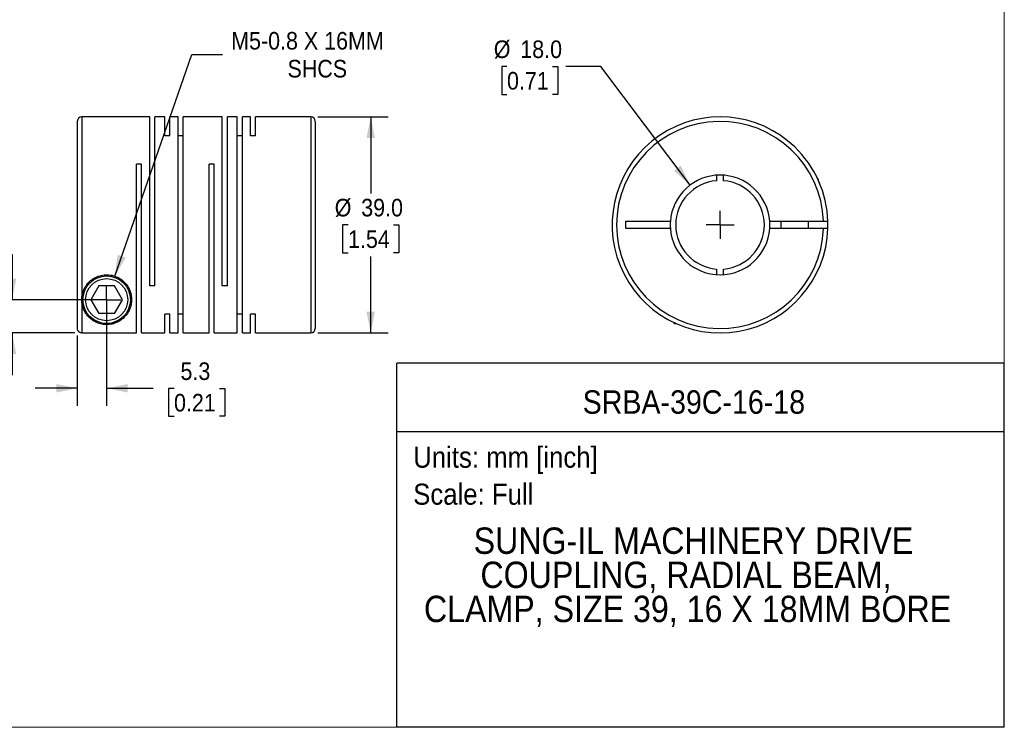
# Model space of a CAD drawing. Header units: millimetres. Extents: x 0 to 279, y 0 to 216.
# Tile 2 of 3: x 101 to 279, y 0 to 128. Entities that reach past the tile are written whole.
import ezdxf
from ezdxf.enums import TextEntityAlignment as Align

# ---------------------------------------------------------------- set-up
doc = ezdxf.new("R2010")
doc.units = ezdxf.units.MM
doc.linetypes.add('SLD-Solid', pattern=[0])
doc.layers.add('SLD-0', color=7, linetype='SLD-Solid', lineweight=25)
doc.layers.add('TEXT', color=140, linetype='SLD-Solid', lineweight=25)
doc.styles.add('SLDTEXTSTYLE0', font='GOTHIC.TTF', dxfattribs={"width": 0.913})
doc.dimstyles.new('SLDDIMSTYLE0', dxfattribs={"dimtxt": 3.175, "dimasz": 3.81, "dimexe": 0, "dimexo": 0.0625, "dimgap": 0.79375, "dimtad": 0, "dimtih": 1, "dimtoh": 1, "dimdec": 1, "dimrnd": 1e-09, "dimzin": 4, "dimdsep": 46, "dimtxsty": 'SLDTEXTSTYLE0', "dimsah": 1, "dimcen": 0, "dimadec": 0, "dimazin": 1, "dimtfac": 1, "dimtdec": 1, "dimtofl": 0, "dimtmove": 0, "dimatfit": 3, "dimfxl": 0, "dimfrac": 2, "dimtolj": 1, "dimtzin": 12, "dimarcsym": 0})
doc.dimstyles.new('SLDDIMSTYLE1', dxfattribs={"dimtxt": 3.175, "dimasz": 3.81, "dimexe": 0, "dimexo": 0.0625, "dimgap": 0.79375, "dimtad": 0, "dimtih": 1, "dimtoh": 1, "dimdec": 1, "dimrnd": 1e-09, "dimzin": 12, "dimdsep": 46, "dimtxsty": 'SLDTEXTSTYLE0', "dimsah": 1, "dimcen": 0.09, "dimadec": 0, "dimazin": 3, "dimtfac": 1, "dimtdec": 1, "dimtmove": 0, "dimatfit": 0, "dimfxl": 0, "dimfrac": 2, "dimtolj": 1, "dimtzin": 12, "dimarcsym": 0})
doc.dimstyles.new('SLDDIMSTYLE2', dxfattribs={"dimtxt": 3.175, "dimasz": 3.81, "dimexe": 0, "dimexo": 0.0625, "dimgap": 0.79375, "dimtad": 0, "dimtih": 1, "dimtoh": 1, "dimdec": 1, "dimrnd": 1e-09, "dimzin": 4, "dimdsep": 46, "dimtxsty": 'SLDTEXTSTYLE0', "dimsah": 1, "dimcen": 0.09, "dimadec": 0, "dimazin": 1, "dimtfac": 1, "dimtdec": 1, "dimtmove": 0, "dimatfit": 0, "dimfxl": 0, "dimfrac": 2, "dimtolj": 1, "dimtzin": 12, "dimarcsym": 0})
doc.dimstyles.new('SLDDIMSTYLE3', dxfattribs={"dimtxt": 3.175, "dimasz": 3.81, "dimexe": 0, "dimexo": 0.0625, "dimgap": 0.79375, "dimtad": 0, "dimtih": 1, "dimtoh": 1, "dimdec": 1, "dimrnd": 1e-09, "dimzin": 12, "dimdsep": 46, "dimtxsty": 'SLDTEXTSTYLE0', "dimsah": 1, "dimcen": 0, "dimadec": 0, "dimazin": 3, "dimtfac": 1, "dimtdec": 1, "dimtofl": 0, "dimtmove": 0, "dimatfit": 3, "dimfxl": 0, "dimfrac": 2, "dimtolj": 1, "dimtzin": 12, "dimarcsym": 0})
doc.dimstyles.new('SLDDIMSTYLE4', dxfattribs={"dimtxt": 3.175, "dimasz": 3.81, "dimexe": 0, "dimexo": 0.0625, "dimgap": 0.79375, "dimtad": 0, "dimtih": 1, "dimtoh": 1, "dimdec": 1, "dimrnd": 1e-09, "dimzin": 4, "dimdsep": 46, "dimtxsty": 'SLDTEXTSTYLE0', "dimsah": 1, "dimcen": 0.09, "dimadec": 0, "dimazin": 1, "dimtfac": 1, "dimtdec": 1, "dimtofl": 0, "dimtmove": 0, "dimatfit": 3, "dimfxl": 0, "dimfrac": 2, "dimtolj": 1, "dimtzin": 12, "dimarcsym": 0})

# ---------------------------------------------------------------- blocks, each defined once
blk = doc.blocks.new('SW_NOTE_0')
at = {"layer": 'TEXT', "color": 0, "insert": (0, 4.87), "char_height": 3.81, "attachment_point": 1, "style": 'SLDTEXTSTYLE0'}
blk.add_mtext('Scale: Full', dxfattribs=at)
blk = doc.blocks.new('SW_NOTE_0_1')
at = {"layer": 'TEXT', "color": 0, "insert": (0, 4.87), "char_height": 3.81, "attachment_point": 1, "style": 'SLDTEXTSTYLE0'}
blk.add_mtext('Units: mm [inch]', dxfattribs=at)
blk = doc.blocks.new('Block1')
at = {"layer": 'TEXT'}
for p, q in [((279.4, 65.76), (169.64, 65.76)), ((169.64, 0), (169.64, 65.76)), ((279.4, 0), (279.4, 65.76)), ((169.64, 53.4), (279.4, 53.4)), ((279.4, 0), (169.64, 0))]:
    blk.add_line(p, q, dxfattribs=at)
at = {"layer": 'TEXT', "color": 140}
for name, p in [('SW_NOTE_0_1', (172.59, 45.81)), ('SW_NOTE_0', (172.59, 39.13))]:
    blk.add_blockref(name, p, dxfattribs=at)
at = {"layer": 'TEXT', "color": 140, "style": 'SLDTEXTSTYLE0', "width": 0.913}
for tag, height, p in [('AUTOATTR0', 4.23, (203.22, 55.35)), ('AUTOATTR1_0', 4.76, (183.51, 29.89)), ('AUTOATTR1_1', 4.76, (184.74, 23.73)), ('AUTOATTR1_2', 4.76, (174.53, 17.57))]:
    blk.add_attdef(tag, text='', height=height, dxfattribs=at).set_placement(p, align=Align.BOTTOM_LEFT)
blk = doc.blocks.new('Block2')
at = {"color": 7, "linetype": 'SLD-Solid', "lineweight": 18}
for q in [(279.4, 215.9), (0, 0)]:
    blk.add_line((279.4, 0), q, dxfattribs=at)
blk = doc.blocks.new('_D_1')
at = {"layer": 'SLD-0'}
for p, q in [((117.2, 75.94), (117.2, 58.04)), ((111.9, 70.76), (111.9, 58.04)), ((111.9, 61.21), (104.28, 61.21)), ((117.2, 61.21), (125.62, 61.21)), ((129.37, 61.19), (128.4, 61.19)), ((128.4, 61.19), (128.4, 56.15)), ((137.58, 61.19), (138.55, 61.19)), ((138.55, 61.19), (138.55, 56.15)), ((128.4, 56.15), (129.37, 56.15)), ((138.55, 56.15), (137.58, 56.15))]:
    blk.add_line(p, q, dxfattribs=at)
for points in [[(111.9, 61.21), (108.09, 61.97), (108.09, 60.45)], [(117.2, 61.21), (121.01, 60.45), (121.01, 61.97)]]:
    blk.add_solid(points, dxfattribs=at)
at = {"layer": 'SLD-0', "char_height": 3.175, "attachment_point": 1, "style": 'SLDTEXTSTYLE0'}
for s, insert in [('5.3', (130.54, 65.89)), ('0.21', (129.37, 60.2))]:
    blk.add_mtext(s, dxfattribs=dict(at, insert=insert))
blk = doc.blocks.new('_D_2')
at = {"layer": 'SLD-0'}
for p, q in [((80.5, 85.35), (79.53, 85.35)), ((79.53, 85.35), (79.53, 80.31)), ((88.71, 85.35), (89.68, 85.35)), ((89.68, 85.35), (89.68, 80.31)), ((93.75, 85.38), (100.1, 85.38)), ((100.1, 85.38), (100.1, 77.21)), ((79.53, 80.31), (80.5, 80.31)), ((89.68, 80.31), (88.71, 80.31)), ((115.93, 77.21), (96.93, 77.21)), ((111.43, 71.23), (96.93, 71.23)), ((100.1, 71.23), (100.1, 63.61))]:
    blk.add_line(p, q, dxfattribs=at)
for points in [[(100.1, 77.21), (100.86, 81.02), (99.34, 81.02)], [(100.1, 71.23), (99.34, 67.42), (100.86, 67.42)]]:
    blk.add_solid(points, dxfattribs=at)
at = {"layer": 'SLD-0', "char_height": 3.175, "attachment_point": 1, "style": 'SLDTEXTSTYLE0'}
for s, insert in [('6.0', (81.67, 90.05)), ('0.24', (80.5, 84.37))]:
    blk.add_mtext(s, dxfattribs=dict(at, insert=insert))
blk = doc.blocks.new('_D_3')
at = {"layer": 'SLD-0'}
for p, q in [((118.67, 81.47), (132.56, 121.49)), ((132.56, 121.49), (138.11, 121.49))]:
    blk.add_line(p, q, dxfattribs=at)
blk.add_solid([(118.67, 81.47), (120.64, 84.82), (119.2, 85.32)], dxfattribs=at)
at = {"layer": 'SLD-0', "char_height": 3.175, "attachment_point": 1, "style": 'SLDTEXTSTYLE0'}
for s, insert in [('M5-0.8 X 16MM', (139.7, 125.55)), ('SHCS', (149.88, 120.51))]:
    blk.add_mtext(s, dxfattribs=dict(at, insert=insert))
blk = doc.blocks.new('_D_4')
at = {"layer": 'SLD-0'}
for p, q in [((155.37, 110.21), (168.09, 110.21)), ((164.91, 110.21), (164.91, 96.4)), ((160.81, 90.71), (159.84, 90.71)), ((159.84, 90.71), (159.84, 85.67)), ((169.02, 90.71), (169.99, 90.71)), ((169.99, 90.71), (169.99, 85.67)), ((159.84, 85.67), (160.81, 85.67)), ((169.99, 85.67), (169.02, 85.67)), ((164.91, 71.21), (164.91, 85.03)), ((155.37, 71.21), (168.09, 71.21))]:
    blk.add_line(p, q, dxfattribs=at)
for points in [[(164.91, 110.21), (164.15, 106.4), (165.67, 106.4)], [(164.91, 71.21), (165.67, 75.02), (164.15, 75.02)]]:
    blk.add_solid(points, dxfattribs=at)
at = {"layer": 'SLD-0', "char_height": 3.175, "attachment_point": 1, "style": 'SLDTEXTSTYLE0'}
for s, insert in [('%%c', (158.41, 95.42)), ('39.0', (163.2, 95.42)), ('1.54', (160.81, 89.73))]:
    blk.add_mtext(s, dxfattribs=dict(at, insert=insert))
blk = doc.blocks.new('SW_CENTERMARKSYMBOL_1')
at = {"layer": 'SLD-0', "color": 0}
for q in [(0, 2.54), (-2.54, 0), (0, -2.54), (2.54, 0)]:
    blk.add_line((0, 0), q, dxfattribs=at)
blk = doc.blocks.new('_D_5')
at = {"layer": 'SLD-0'}
for p, q in [((189.54, 119.32), (188.58, 119.32)), ((188.58, 119.32), (188.58, 114.28)), ((197.75, 119.32), (198.72, 119.32)), ((198.72, 119.32), (198.72, 114.28)), ((206.5, 119.32), (200.15, 119.32)), ((222.63, 97.9), (206.5, 119.32)), ((188.58, 114.28), (189.54, 114.28)), ((198.72, 114.28), (197.75, 114.28))]:
    blk.add_line(p, q, dxfattribs=at)
blk.add_solid([(222.63, 97.9), (220.94, 101.41), (219.73, 100.49)], dxfattribs=at)
at = {"layer": 'SLD-0', "char_height": 3.175, "attachment_point": 1, "style": 'SLDTEXTSTYLE0'}
for s, insert in [('%%c', (187.15, 124.02)), ('18.0', (191.94, 124.02)), ('0.71', (189.54, 118.33))]:
    blk.add_mtext(s, dxfattribs=dict(at, insert=insert))
blk = doc.blocks.new('SW_CENTERMARKSYMBOL_2')
at = {"layer": 'SLD-0', "color": 0}
for q in [(0, 2.54), (-2.54, 0), (0, -2.54), (2.54, 0)]:
    blk.add_line((0, 0), q, dxfattribs=at)

msp = doc.modelspace()

# ---------------------------------------------------------------- linework, layer by layer
for p, q in [((111.9, 109.41), (111.9, 72.03)), ((125, 110.21), (112.7, 110.21)), ((112.7, 110.21), (112.7, 77.21)), ((125, 79.71), (125, 110.21)), ((127.7, 110.21), (125.92, 110.21)), ((125.92, 79.71), (125.92, 110.21)), ((127.7, 106.82), (127.7, 110.21)), ((130.1, 110.21), (128.62, 110.21)), ((128.62, 106.82), (128.62, 110.21)), ((130.1, 71.21), (130.1, 110.21)), ((138.1, 110.21), (131.02, 110.21)), ((131.02, 71.21), (131.02, 110.21)), ((138.1, 79.71), (138.1, 110.21)), ((140.8, 110.21), (139.02, 110.21)), ((139.02, 79.71), (139.02, 110.21)), ((140.8, 71.21), (140.8, 110.21)), ((143.2, 110.21), (141.72, 110.21)), ((141.72, 71.21), (141.72, 110.21)), ((143.2, 106.82), (143.2, 110.21)), ((154.1, 110.21), (144.12, 110.21)), ((144.12, 106.82), (144.12, 110.21)), ((154.1, 110.21), (154.1, 71.21)), ((154.9, 109.41), (154.9, 72.01)), ((128.62, 106.82), (127.7, 106.82)), ((131.02, 106.82), (130.1, 106.82)), ((141.72, 106.82), (140.8, 106.82)), ((144.12, 106.82), (143.2, 106.82)), ((123.52, 101.71), (122.6, 101.71)), ((122.6, 71.23), (122.6, 101.71)), ((123.52, 71.21), (123.52, 101.71)), ((136.62, 101.71), (135.7, 101.71)), ((135.7, 71.21), (135.7, 101.71)), ((136.62, 71.21), (136.62, 101.71)), ((227.39, 99.69), (227.39, 98.69)), ((228.69, 98.69), (228.69, 99.69)), ((245.84, 98.91), (245.64, 99.12)), ((245.73, 98.91), (245.84, 98.91)), ((245.84, 98.68), (245.84, 98.91)), ((211.04, 91.36), (219.07, 91.36)), ((211.04, 90.06), (211.04, 91.36)), ((237.02, 91.36), (246.73, 91.36)), ((239.04, 91.36), (239.04, 90.06)), ((244.04, 90.06), (244.04, 91.36)), ((219.07, 90.06), (211.04, 90.06)), ((246.73, 90.06), (237.02, 90.06)), ((227.39, 82.74), (227.39, 81.74)), ((228.69, 81.74), (228.69, 82.74)), ((115.76, 79.71), (114.31, 77.21)), ((118.64, 79.71), (115.76, 79.71)), ((120.09, 77.21), (118.64, 79.71)), ((125.92, 79.71), (125, 79.71)), ((139.02, 79.71), (138.1, 79.71)), ((112.7, 77.21), (112.7, 71.23)), ((114.31, 77.21), (115.76, 74.71)), ((118.64, 74.71), (120.09, 77.21)), ((118.64, 74.71), (115.76, 74.71)), ((128.62, 74.61), (127.7, 74.61)), ((127.7, 71.21), (127.7, 74.61)), ((128.62, 71.21), (128.62, 74.61)), ((131.02, 74.61), (130.1, 74.61)), ((141.72, 74.61), (140.8, 74.61)), ((144.12, 74.61), (143.2, 74.61)), ((143.2, 71.21), (143.2, 74.61)), ((144.12, 71.21), (144.12, 74.61)), ((219.64, 73.12), (219.84, 72.91)), ((219.84, 73.02), (219.84, 72.91)), ((112.7, 71.23), (122.6, 71.23)), ((123.52, 71.21), (127.7, 71.21)), ((128.62, 71.21), (130.1, 71.21)), ((131.02, 71.21), (135.7, 71.21)), ((136.62, 71.21), (140.8, 71.21)), ((141.72, 71.21), (143.2, 71.21)), ((144.12, 71.21), (154.1, 71.21)), ((219.84, 72.91), (220.08, 72.91))]:
    msp.add_line(p, q)
for radius in [4.3, 3.8]:
    msp.add_circle((117.2, 77.21), radius)
for centre, radius, start, end in [((112.7, 109.41), 0.8, 90, 180), ((154.1, 109.41), 0.8, 0, 90), ((228.04, 90.71), 19.5, 46.1869, 358.0898), ((228.04, 90.71), 18.7, 1.992, 358.008), ((228.04, 90.71), 19.5, 1.9102, 46.1869), ((228.04, 90.71), 9, 4.1416, 175.8584), ((228.04, 90.71), 8, 94.6604, 265.3396), ((228.04, 90.71), 8, 274.6604, 85.3396), ((228.04, 90.71), 9, 175.8584, 184.1416), ((228.04, 90.71), 9, 355.8584, 4.1416), ((228.04, 90.71), 19.5, 358.0898, 1.9102), ((228.04, 90.71), 9, 184.1416, 355.8584), ((154.1, 72.01), 0.8, 270, 0)]:
    msp.add_arc(centre, radius, start, end)
for points, knots in [([(246.04, 98.22), (246.04, 98.22), (246.04, 98.22), (246.01, 98.3), (245.96, 98.42), (245.92, 98.5), (245.88, 98.59), (245.85, 98.65), (245.84, 98.68)], [0, 0, 0, 0, 0.132878, 0.499099, 0.630606, 0.767865, 0.911476, 1, 1, 1, 1]), ([(246.73, 91.36), (246.76, 91.36), (246.82, 91.36), (246.91, 91.36), (246.99, 91.36), (247.07, 91.36), (247.14, 91.36), (247.2, 91.37), (247.26, 91.37), (247.32, 91.37), (247.37, 91.37), (247.41, 91.37), (247.44, 91.36), (247.47, 91.36), (247.49, 91.36), (247.51, 91.36), (247.52, 91.36), (247.53, 91.36), (247.53, 91.36), (247.53, 91.36)], [0, 0, 0, 0, 0.071069, 0.140606, 0.208613, 0.275089, 0.340035, 0.403449, 0.465332, 0.525685, 0.584507, 0.641799, 0.69756, 0.751791, 0.804492, 0.855663, 0.905304, 0.953416, 1, 1, 1, 1]), ([(247.53, 90.06), (247.53, 90.06), (247.53, 90.06), (247.51, 90.06), (247.48, 90.06), (247.44, 90.06), (247.38, 90.06), (247.31, 90.06), (247.22, 90.06), (247.11, 90.06), (246.99, 90.06), (246.87, 90.06), (246.78, 90.06), (246.73, 90.06)], [0, 0, 0, 0, 0.072652, 0.148954, 0.228907, 0.312511, 0.399768, 0.490677, 0.585239, 0.683452, 0.785317, 0.890833, 1, 1, 1, 1]), ([(112.7, 77.21), (112.7, 76.96), (112.74, 76.44), (112.93, 75.72), (113.24, 75.04), (113.63, 74.45), (114.11, 73.92), (114.6, 73.52), (115.05, 73.25), (115.43, 73.07), (115.84, 72.92), (116.32, 72.79), (116.83, 72.72), (117.39, 72.71), (117.93, 72.76), (118.41, 72.87), (118.85, 73.02), (119.36, 73.25), (119.91, 73.6), (120.46, 74.08), (120.91, 74.63), (121.27, 75.25), (121.54, 75.94), (121.69, 76.69), (121.71, 77.49), (121.59, 78.31), (121.29, 79.16), (120.8, 79.98), (120.09, 80.71), (119.2, 81.29), (118.16, 81.66), (117.04, 81.76), (115.93, 81.58), (114.92, 81.14), (114.08, 80.51), (113.43, 79.74), (112.84, 78.62), (112.7, 77.75), (112.7, 77.21)], [0, 0, 0, 0, 0.029363, 0.062366, 0.093694, 0.124904, 0.156074, 0.187466, 0.204254, 0.218886, 0.235713, 0.250261, 0.266459, 0.2816, 0.29638, 0.312991, 0.327539, 0.34434, 0.375585, 0.406758, 0.437748, 0.468893, 0.5001, 0.532906, 0.562381, 0.594744, 0.624826, 0.65666, 0.687223, 0.718495, 0.749545, 0.780845, 0.812143, 0.843285, 0.87477, 0.905364, 0.937416, 1, 1, 1, 1]), ([(112.7, 71.23), (112.67, 71.23), (112.61, 71.23), (112.52, 71.24), (112.43, 71.27), (112.35, 71.3), (112.27, 71.34), (112.2, 71.4), (112.12, 71.47), (112.03, 71.58), (111.96, 71.72), (111.91, 71.87), (111.9, 71.97), (111.9, 72.03)], [0, 0, 0, 0, 0.073591, 0.144978, 0.215062, 0.284793, 0.355135, 0.42703, 0.501358, 0.623738, 0.75084, 0.875648, 1, 1, 1, 1])]:
    msp.add_open_spline(points, degree=3, knots=knots)

# ---------------------------------------------------------------- block references
at = {"color": 7, "linetype": 'Continuous'}
msp.add_blockref('Block2', (0, 0), dxfattribs=at)
msp.add_blockref('Block1', (0, 0), dxfattribs=at).add_auto_attribs({'AUTOATTR0': 'SRBA-39C-16-18', 'AUTOATTR1_0': 'SUNG-IL MACHINERY DRIVE ', 'AUTOATTR1_1': 'COUPLING, RADIAL BEAM, ', 'AUTOATTR1_2': 'CLAMP, SIZE 39, 16 X 18MM BORE'})
at = {"layer": 'SLD-0'}
for name, p in [('SW_CENTERMARKSYMBOL_2', (228.04, 90.71)), ('SW_CENTERMARKSYMBOL_1', (117.2, 77.21))]:
    msp.add_blockref(name, p, dxfattribs=at)

# ---------------------------------------------------------------- dimensions: what is measured, and where the dimension line sits
dim = msp.add_diameter_dim_2p(p1=(115.72, 72.96), p2=(118.67, 81.47), text='M5-0.8 X 16MM\\PSHCS', dimstyle='SLDDIMSTYLE3', override={"dimpost": '<>'}, dxfattribs=at)
dim.commit()
dim.dimension.update_dxf_attribs({"geometry": '_D_3', "text_midpoint": (155.15, 121.49), "dimtype": 163})
dim = msp.add_diameter_dim_2p(p1=(233.46, 83.53), p2=(222.63, 97.9), dimstyle='SLDDIMSTYLE0', dxfattribs=at)
dim.commit()
dim.dimension.update_dxf_attribs({"geometry": '_D_5', "text_midpoint": (193.65, 119.32), "dimtype": 163})
dim = msp.add_linear_dim(base=(164.91, 71.21), p1=(154.1, 110.21), p2=(154.1, 71.21), angle=90, text='%%c<>', dimstyle='SLDDIMSTYLE4', dxfattribs=at)
dim.commit()
dim.dimension.update_dxf_attribs({"geometry": '_D_4', "text_midpoint": (164.91, 90.71), "dimtype": 160})
dim = msp.add_linear_dim(base=(100.1, 77.21), p1=(112.7, 71.23), p2=(117.2, 77.21), angle=90, dimstyle='SLDDIMSTYLE2', dxfattribs=at)
dim.commit()
dim.dimension.update_dxf_attribs({"geometry": '_D_2', "text_midpoint": (100.1, 85.38), "dimtype": 160})
dim = msp.add_linear_dim(base=(117.2, 61.21), p1=(111.9, 72.03), p2=(117.2, 77.21), dimstyle='SLDDIMSTYLE1', dxfattribs=at)
dim.commit()
dim.dimension.update_dxf_attribs({"geometry": '_D_1', "text_midpoint": (133.47, 61.21), "dimtype": 160})

doc.saveas('drawing.dxf')
